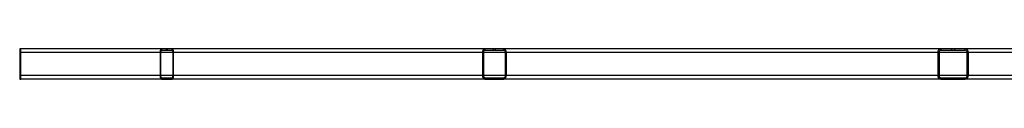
# Model space of a CAD drawing. Header units: millimetres. Extents: x 51 to 3958, y 1087 to 2585.
# Tile 1 of 12: x 51 to 1490, y 1206 to 1250. Entities that reach past the tile are written whole.
import ezdxf

# ---------------------------------------------------------------- set-up
doc = ezdxf.new("R2010")
doc.units = ezdxf.units.MM

msp = doc.modelspace()

# ---------------------------------------------------------------- linework, layer by layer
at = {"color": 7, "linetype": 'Continuous', "lineweight": 25}
for p, q in [((50.8, 1245.3), (50.8, 1245.3)), ((50.8, 1245.3), (50.8, 1211.3)), ((50.8, 1245.3), (50.8, 1211.3)), ((50.9, 1250.3), (50.9, 1248.3)), ((51.5, 1250.3), (50.9, 1250.3)), ((51.5, 1248.3), (50.9, 1248.3)), ((51.5, 1250.3), (51.5, 1248.3)), ((51.6, 1250.3), (51.5, 1250.3)), ((51.6, 1248.3), (51.5, 1248.3)), ((51.6, 1248.3), (51.6, 1250.3)), ((52.2, 1250.3), (51.6, 1250.3)), ((52.2, 1248.3), (51.6, 1248.3)), ((52.2, 1248.3), (52.2, 1250.3)), ((258, 1250.3), (52.2, 1250.3)), ((52.4, 1245.3), (52.3, 1245.3)), ((52.3, 1211.3), (52.3, 1245.3)), ((52.4, 1211.3), (52.4, 1245.3)), ((256.8, 1245.3), (255.9, 1245.3)), ((255.9, 1245.3), (255.9, 1211.3)), ((256.8, 1245.3), (256.8, 1211.3)), ((258, 1250.3), (258, 1248.3)), ((264.8, 1250.3), (258, 1250.3)), ((264.8, 1248.3), (258, 1248.3)), ((264.8, 1250.3), (264.8, 1248.3)), ((266.9, 1250.3), (264.8, 1250.3)), ((266.9, 1248.3), (264.8, 1248.3)), ((266.9, 1248.3), (266.9, 1250.3)), ((273.7, 1250.3), (266.9, 1250.3)), ((273.7, 1248.3), (266.9, 1248.3)), ((273.7, 1248.3), (273.7, 1250.3)), ((731, 1250.3), (273.7, 1250.3)), ((275.8, 1245.3), (275, 1245.3)), ((275, 1211.3), (275, 1245.3)), ((275.8, 1211.3), (275.8, 1245.3)), ((728.8, 1245.3), (727.3, 1245.3)), ((727.3, 1245.3), (727.3, 1211.3)), ((728.8, 1245.3), (728.8, 1211.3)), ((731, 1250.3), (731, 1248.3)), ((743, 1250.3), (731, 1250.3)), ((743, 1248.3), (731, 1248.3)), ((743, 1250.3), (743, 1248.3)), ((746.7, 1250.3), (743, 1250.3)), ((746.7, 1248.3), (743, 1248.3)), ((746.7, 1248.3), (746.7, 1250.3)), ((758.7, 1250.3), (746.7, 1250.3)), ((758.7, 1248.3), (746.7, 1248.3)), ((758.7, 1248.3), (758.7, 1250.3)), ((1397.9, 1250.3), (758.7, 1250.3)), ((762.4, 1245.3), (760.9, 1245.3)), ((760.9, 1211.3), (760.9, 1245.3)), ((762.4, 1211.3), (762.4, 1245.3)), ((1395, 1245.3), (1393.2, 1245.3)), ((1393.2, 1245.3), (1393.2, 1211.3)), ((1395, 1245.3), (1395, 1211.3)), ((1397.9, 1250.3), (1397.9, 1248.3)), ((1413.3, 1250.3), (1397.9, 1250.3)), ((1413.3, 1248.3), (1397.9, 1248.3)), ((1413.3, 1250.3), (1413.3, 1248.3)), ((1418, 1250.3), (1413.3, 1250.3)), ((1418, 1248.3), (1413.3, 1248.3)), ((1418, 1248.3), (1418, 1250.3)), ((1433.4, 1250.3), (1418, 1250.3)), ((1433.4, 1248.3), (1418, 1248.3)), ((1433.4, 1248.3), (1433.4, 1250.3)), ((2032.4, 1250.3), (1433.4, 1250.3)), ((1438.1, 1245.3), (1436.2, 1245.3)), ((1436.2, 1211.3), (1436.2, 1245.3)), ((2037.1, 1245.3), (1438.1, 1245.3)), ((1438.1, 1211.3), (1438.1, 1245.3)), ((50.8, 1211.3), (50.8, 1211.3)), ((52.3, 1211.3), (52.4, 1211.3)), ((255.9, 1211.3), (256.8, 1211.3)), ((275, 1211.3), (275.8, 1211.3)), ((727.3, 1211.3), (728.8, 1211.3)), ((760.9, 1211.3), (762.4, 1211.3)), ((1393.2, 1211.3), (1395, 1211.3)), ((1436.2, 1211.3), (1438.1, 1211.3)), ((1964.7, 1211.3), (1438.1, 1211.3)), ((50.9, 1208.3), (50.9, 1206.3)), ((50.9, 1208.3), (52.2, 1208.3)), ((50.9, 1206.3), (52.2, 1206.3)), ((52.2, 1206.3), (52.2, 1208.3)), ((258, 1206.3), (52.2, 1206.3)), ((258, 1208.3), (258, 1206.3)), ((258, 1208.3), (273.7, 1208.3)), ((258, 1206.3), (273.7, 1206.3)), ((273.7, 1206.3), (273.7, 1208.3)), ((731, 1206.3), (273.7, 1206.3)), ((731, 1208.3), (731, 1206.3)), ((731, 1208.3), (758.7, 1208.3)), ((731, 1206.3), (758.7, 1206.3)), ((758.7, 1206.3), (758.7, 1208.3)), ((1397.9, 1206.3), (758.7, 1206.3)), ((1397.9, 1208.3), (1397.9, 1206.3)), ((1397.9, 1208.3), (1433.4, 1208.3)), ((1397.9, 1206.3), (1433.4, 1206.3)), ((1433.4, 1206.3), (1433.4, 1208.3)), ((1960, 1206.3), (1433.4, 1206.3))]:
    msp.add_line(p, q, dxfattribs=at)
at = {"color": 1, "linetype": 'Continuous', "lineweight": 25}
for p, q in [((52.3, 1245.3), (50.8, 1245.3)), ((255.9, 1245.3), (52.4, 1245.3)), ((275, 1245.3), (256.8, 1245.3)), ((727.3, 1245.3), (275.8, 1245.3)), ((760.9, 1245.3), (728.8, 1245.3)), ((1393.2, 1245.3), (762.4, 1245.3)), ((1436.2, 1245.3), (1395, 1245.3)), ((52.3, 1211.3), (50.8, 1211.3)), ((255.9, 1211.3), (52.4, 1211.3)), ((275, 1211.3), (256.8, 1211.3)), ((727.3, 1211.3), (275.8, 1211.3)), ((760.9, 1211.3), (728.8, 1211.3)), ((1393.2, 1211.3), (762.4, 1211.3)), ((1436.2, 1211.3), (1395, 1211.3))]:
    msp.add_line(p, q, dxfattribs=at)
at = {"color": 7, "linetype": 'Continuous', "lineweight": 25, "flags": 128}
for points in [[(258, 1250.3), (257.6, 1250.2), (257.2, 1249.9), (256.9, 1249.5), (256.5, 1248.9), (256.3, 1248.1), (256.1, 1247.2), (256, 1246.3), (255.9, 1245.3)], [(258, 1248.3), (257.8, 1248.3), (257.5, 1248.1), (257.3, 1247.8), (257.1, 1247.4), (257, 1247), (256.9, 1246.5), (256.8, 1245.9), (256.8, 1245.3)], [(275.8, 1245.3), (275.7, 1246.3), (275.6, 1247.2), (275.4, 1248.1), (275.2, 1248.9), (274.9, 1249.5), (274.5, 1249.9), (274.1, 1250.2), (273.7, 1250.3)], [(275, 1245.3), (274.9, 1245.9), (274.9, 1246.5), (274.8, 1247), (274.6, 1247.4), (274.4, 1247.8), (274.2, 1248.1), (274, 1248.3), (273.7, 1248.3)], [(731, 1250.3), (730.3, 1250.2), (729.6, 1249.9), (729, 1249.5), (728.4, 1248.9), (727.9, 1248.1), (727.6, 1247.2), (727.4, 1246.3), (727.3, 1245.3)], [(762.4, 1245.3), (762.3, 1246.3), (762.1, 1247.2), (761.8, 1248.1), (761.3, 1248.9), (760.8, 1249.5), (760.1, 1249.9), (759.5, 1250.2), (758.7, 1250.3)], [(255.9, 1211.3), (256, 1210.3), (256.1, 1209.4), (256.3, 1208.5), (256.5, 1207.8), (256.9, 1207.2), (257.2, 1206.7), (257.6, 1206.4), (258, 1206.3)], [(256.8, 1211.3), (256.8, 1210.7), (256.9, 1210.2), (257, 1209.7), (257.1, 1209.2), (257.3, 1208.8), (257.5, 1208.6), (257.8, 1208.4), (258, 1208.3)], [(273.7, 1206.3), (274.1, 1206.4), (274.5, 1206.7), (274.9, 1207.2), (275.2, 1207.8), (275.4, 1208.5), (275.6, 1209.4), (275.7, 1210.3), (275.8, 1211.3)], [(273.7, 1208.3), (274, 1208.4), (274.2, 1208.6), (274.4, 1208.8), (274.6, 1209.2), (274.8, 1209.7), (274.9, 1210.2), (274.9, 1210.7), (275, 1211.3)], [(727.3, 1211.3), (727.4, 1210.3), (727.6, 1209.4), (727.9, 1208.5), (728.4, 1207.8), (729, 1207.2), (729.6, 1206.7), (730.3, 1206.4), (731, 1206.3)], [(758.7, 1206.3), (759.5, 1206.4), (760.1, 1206.7), (760.8, 1207.2), (761.3, 1207.8), (761.8, 1208.5), (762.1, 1209.4), (762.3, 1210.3), (762.4, 1211.3)]]:
    msp.add_lwpolyline(points, dxfattribs=at)
at = {"color": 7, "linetype": 'Continuous', "lineweight": 25}
for centre, radius, start, end in [((87.9, 1246.6), 37.2, 174.2126, 181.9233), ((73.1, 1246.1), 22.3, 174.2126, 181.9233), ((15.2, 1246.6), 37.2, 358.0767, 5.7874), ((30, 1246.1), 22.3, 358.0767, 5.7874), ((731.5, 1245.7), 2.69, 100.2384, 187.4611), ((758.3, 1245.7), 2.69, 352.5389, 79.7616), ((1398, 1245.5), 4.85, 91.9474, 181.8233), ((1398, 1245.4), 2.91, 91.9474, 181.8233), ((1433.3, 1245.5), 4.85, 358.1767, 88.0526), ((1433.3, 1245.4), 2.91, 358.1767, 88.0526), ((87.9, 1210.1), 37.2, 178.0767, 185.7874), ((73.1, 1210.6), 22.3, 178.0767, 185.7874), ((15.2, 1210.1), 37.2, 354.2126, 1.9233), ((30, 1210.6), 22.3, 354.2126, 1.9233), ((731.5, 1211), 2.69, 172.5389, 259.7616), ((758.3, 1211), 2.69, 280.2384, 7.4611), ((1398, 1211.2), 4.85, 178.1767, 268.0526), ((1398, 1211.2), 2.91, 178.1767, 268.0526), ((1433.3, 1211.2), 4.85, 271.9474, 1.8233), ((1433.3, 1211.2), 2.91, 271.9474, 1.8233)]:
    msp.add_arc(centre, radius, start, end, dxfattribs=at)

doc.saveas('drawing.dxf')
